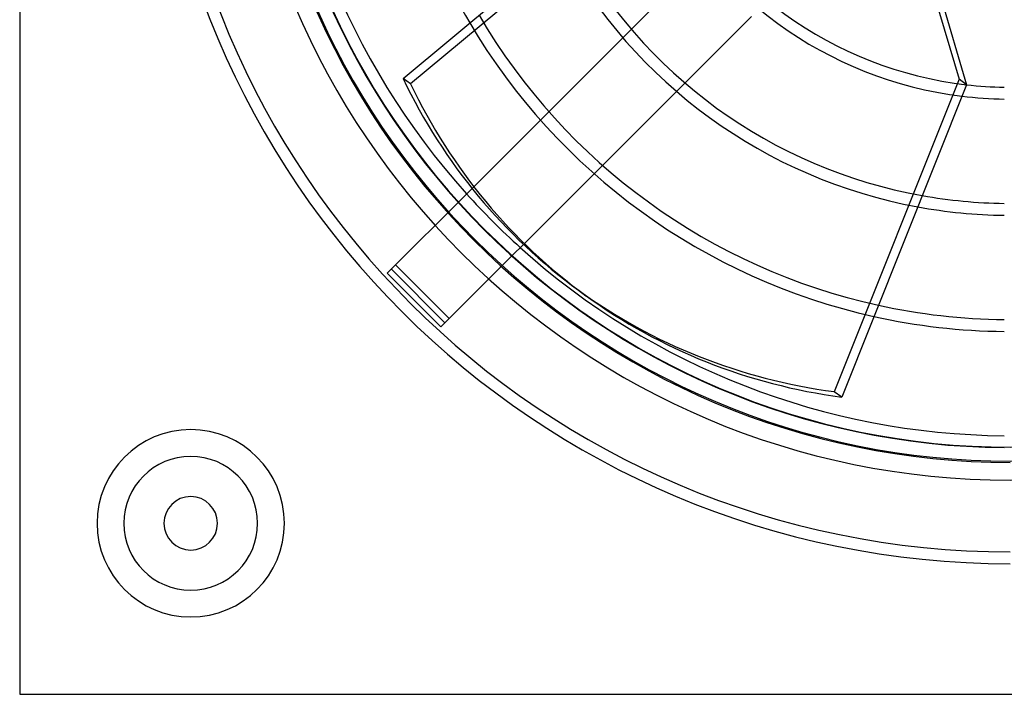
# Model space of a CAD drawing. Header units: millimetres. Extents: x -166 to 166, y -166 to 166.
# Tile 1 of 11: x -166 to -1, y -166 to -53. Entities that reach past the tile are written whole.
import ezdxf

# ---------------------------------------------------------------- set-up
doc = ezdxf.new("R2010")
doc.units = ezdxf.units.MM
doc.layers.add('HIDDEN', color=7, linetype='Continuous')
doc.layers.add('THICK', color=7, linetype='Continuous')

msp = doc.modelspace()

# ---------------------------------------------------------------- linework, layer by layer
at = {"layer": 'HIDDEN'}
for p, q in [((-57.36, -27.67), (-100.82, -63.87)), ((-52.54, -43.52), (-90.47, -81.45)), ((-81.84, -90.86), (-43.52, -52.54)), ((-100.82, -63.87), (-102.07, -62.96)), ((-92.75, -83.73), (-103.33, -94.31)), ((-103.33, -94.31), (-104.74, -95.72)), ((-103.33, -94.31), (-103.33, -94.31)), ((-94.31, -103.33), (-103.33, -94.31)), ((-94.31, -103.33), (-83.73, -92.75)), ((-104.74, -95.72), (-104.74, -95.72)), ((-104.74, -95.72), (-95.72, -104.74)), ((-95.02, -104.03), (-104.03, -95.02)), ((-95.72, -104.74), (-94.31, -103.33)), ((-94.31, -103.33), (-94.31, -103.33)), ((-95.72, -104.74), (-95.72, -104.74)), ((-166.5, -166.5), (-166.5, -166.5))]:
    msp.add_line(p, q, dxfattribs=at)
for centre, radius, start, end in [((0, 0), 144.55, 180, 270), ((0, 0), 142.55, 180, 270), ((0, 0), 127.3, 180, 0), ((0, 0), 144.55, 180, 270), ((0, 0), 142.55, 180, 270), ((0, 0), 125.02, 180.4583, 269.5417), ((0, 0), 66.43, 205.0063, 262.9937), ((0, 0), 64.43, 204.538, 263.4619), ((0, 0), 83.96, 208.143, 259.8569), ((0, 0), 85.96, 208.4178, 259.5822), ((0, 0), 103.49, 210.3642, 257.6358), ((0, 0), 105.49, 210.5445, 257.4555), ((0, 0), 123.02, 222.0295, 227.9705), ((-137.75, -137.75), 15.75, 90, 270), ((-137.75, -137.75), 15.75, 270, 90), ((-137.75, -137.75), 11.25, 90, 270), ((-137.75, -137.75), 11.25, 270, 90)]:
    msp.add_arc(centre, radius, start, end, dxfattribs=at)
msp.add_ellipse((0.63, -0.46), major_axis=(71.94, 99.02), ratio=0.866025, start_param=2.70526, end_param=3.141593, dxfattribs=at)
at = {"layer": 'THICK'}
for p, q in [((-166.5, 166.5), (-166.5, -166.5)), ((-102.07, -62.96), (-58.61, -26.76)), ((-15.68, -39.04), (-8.59, -63.1)), ((-14.42, -39.95), (-7.34, -64.01)), ((-8.59, -63.1), (-29.59, -115.62)), ((-7.34, -64.01), (-28.33, -116.53)), ((-7.34, -64.01), (-8.59, -63.1)), ((-90.47, -81.45), (-92.75, -83.73)), ((-83.73, -92.75), (-81.84, -90.86)), ((-72.57, -98.57), (-71.32, -99.48)), ((-28.33, -116.53), (-29.59, -115.62)), ((-166.5, -166.5), (166.5, -166.5))]:
    msp.add_line(p, q, dxfattribs=at)
for centre, radius, start, end in [((0, 0), 127.5, 90, 270), ((0, 0), 130.5, 180, 0), ((0, 0), 124.95, 180, 0), ((0, 0), 123.02, 180.4657, 222.0295), ((0, 0), 105.49, 185.4555, 210.5445), ((0, 0), 64.43, 263.4619, 269.1107), ((0, 0), 66.43, 262.9937, 269.1375), ((0, 0), 83.96, 259.8569, 269.3176), ((0, 0), 85.96, 259.5822, 269.3334), ((0, 0), 123.02, 227.9705, 269.5343), ((0, 0), 103.49, 257.6358, 269.4464), ((0, 0), 105.49, 257.4555, 269.4569), ((-137.75, -137.75), 15.75, 90, 270), ((-137.75, -137.75), 15.75, 270, 90), ((-137.75, -137.75), 11.25, 90, 270), ((-137.75, -137.75), 11.25, 270, 90), ((-137.75, -137.75), 4.5, 0, 180), ((-137.75, -137.75), 4.5, 180, 0)]:
    msp.add_arc(centre, radius, start, end, dxfattribs=at)
for centre, major_axis, start_param, end_param in [((-0.63, 0.46), (-71.94, -99.02), -0.436332, 0), ((-0.63, 0.46), (-71.94, -99.02), 0, 0.436332), ((0.63, -0.46), (71.94, 99.02), -3.141593, -2.70526)]:
    msp.add_ellipse(centre, major_axis=major_axis, ratio=0.866025, start_param=start_param, end_param=end_param, dxfattribs=at)

doc.saveas('drawing.dxf')
